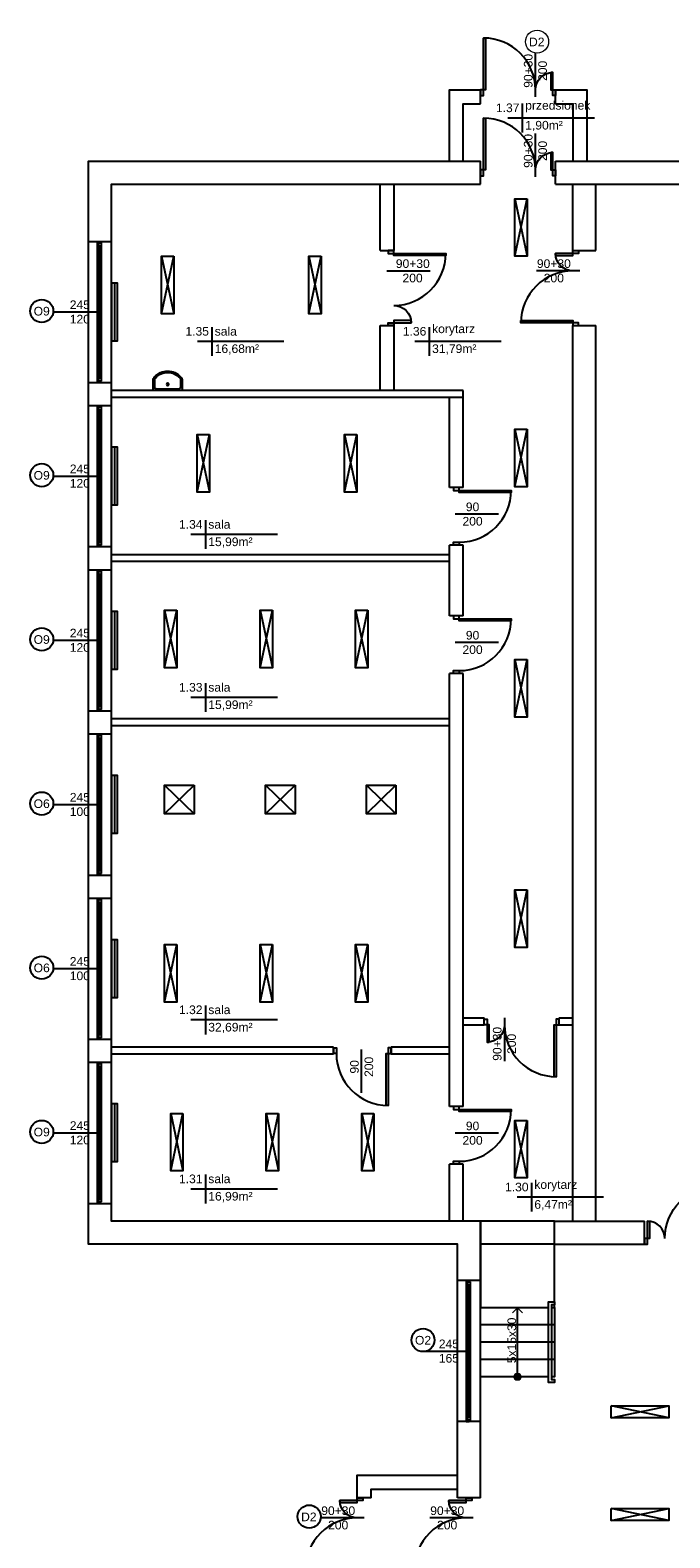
# Model space of a CAD drawing. Header units: millimetres. Extents: x -2994 to 13921, y -9859 to 2415.
# Tile 18 of 46: x 525 to 1634, y -203 to 2415. Entities that reach past the tile are written whole.
import ezdxf
from ezdxf.enums import TextEntityAlignment as Align

# ---------------------------------------------------------------- set-up
doc = ezdxf.new("R2010")
doc.units = ezdxf.units.MM
doc.linetypes.add('ACAD_ISO03W100', pattern=[30, 12, -18])
doc.layers.add('A_sc_istn', color=253, linetype='Continuous', true_color=0x828282)
doc.layers.add('okna_opis', color=7, linetype='Continuous', lineweight=15, true_color=0x5e5e5e)
doc.styles.get("Standard").update_dxf_attribs({"font": 'arial.ttf'})
doc.linetypes.add('TRACKS', pattern='A,0.15,[130,ltypeshp.shx,S=0.25,R=0,X=0,Y=0],0.15', length=0.3)

# ---------------------------------------------------------------- blocks, each defined once
blk = doc.blocks.new('*U31')
for p, q in [((-95, 20), (-100, 20)), ((-100, 15), (-97.5, 15)), ((-97.5, 15), (-97.5, 17.5)), ((-97.5, 17.5), (-95, 17.5)), ((-92.5, 17.5), (-97.5, 17.5)), ((-97.5, 17.5), (-97.5, 12.5)), ((-97.5, 12.5), (-92.5, 12.5)), ((-95, 17.5), (-95, 20)), ((140, 20), (-95, 20)), ((-92.5, 12.5), (-92.5, 17.5)), ((137.5, 17.5), (-92.5, 17.5)), ((-92.5, 15), (137.5, 15)), ((-92.5, 12.5), (137.5, 12.5)), ((-92.5, 12.5), (137.5, 12.5)), ((142.5, 17.5), (137.5, 17.5)), ((137.5, 17.5), (137.5, 12.5)), ((137.5, 12.5), (142.5, 12.5)), ((145, 20), (140, 20)), ((140, 20), (140, 17.5)), ((140, 17.5), (142.5, 17.5)), ((142.5, 17.5), (142.5, 15)), ((142.5, 12.5), (142.5, 17.5)), ((142.5, 15), (145, 15))]:
    blk.add_line(p, q)
for points in [[(-100, 20), (-100, 15), (-97.5, 15)], [(145, 20), (145, 15), (142.5, 15)]]:
    blk.add_lwpolyline(points)
blk = doc.blocks.new('*U15')
blk.add_lwpolyline([(75, 0), (0, 0)])
for tag, p in [('H', (30, 20)), ('S', (30, -5))]:
    blk.add_attdef(tag, text='', height=15, rotation=180).set_placement(p, align=Align.CENTER)
blk = doc.blocks.new('*U43')
for points in [[(-60, 114), (-60, -14), (90, -14), (90, 114)], [(90, 114), (210, 114), (210, -14), (90, -14)]]:
    blk.add_lwpolyline(points, close=True)
blk.add_wipeout([(80, 114), (85, 114), (85, 109), (215, 109), (215, 114), (220, 114), (220, 104), (80, 104)])
blk.add_lwpolyline([(80, 114), (85, 114), (85, 109), (215, 109), (215, 114), (220, 114), (220, 104), (80, 104)], close=True)
blk = doc.blocks.new('*U40')
h = blk.add_hatch(color=256)
h.dxf.hatch_style = 1
h.paths.add_polyline_path([(5.6, 0, 1), (-5.6, 0, 1)])
at = {"linetype": 'ACAD_ISO03W100', "lineweight": 15}
for q in [(-109, 10.6), (-109, -10.6)]:
    blk.add_line((-119.6, 0), q, dxfattribs=at)
blk.add_line((-5.6, 0), (-119.6, 0))
at = {"ltscale": 100}
blk.add_circle((0, 0), 5.61, dxfattribs=at)
blk.add_attdef('OPIS_SCHODÓW', text='', height=15, rotation=180).set_placement((-63.1, -10), align=Align.MIDDLE_CENTER)
blk = doc.blocks.new('*U39')
blk.add_arc((0, 0), 900, 0, 90)
blk.add_wipeout([(0, 900), (35, 900), (35, 0), (0, 0)])
blk.add_wipeout([(0, 900), (35, 900), (35, 0), (0, 0)])
blk.add_wipeout([(0, 900), (35, 900), (35, 0), (0, 0)])
for points in [[(35, 900), (35, 0), (0, 0), (0, 900)], [(-50, -100), (0, -100), (0, 0), (-50, 0)]]:
    blk.add_lwpolyline(points, close=True)
blk = doc.blocks.new('*U35')
blk.add_arc((0, 0), 300, 0, 90)
blk.add_wipeout([(0, 300), (35, 300), (35, 0), (0, 0)])
blk.add_wipeout([(0, 300), (35, 300), (35, 0), (0, 0)])
blk.add_wipeout([(0, 300), (35, 300), (35, 0), (0, 0)])
for points in [[(35, 300), (35, 0), (0, 0), (0, 300)], [(-50, -100), (0, -100), (0, 0), (-50, 0)]]:
    blk.add_lwpolyline(points, close=True)
blk = doc.blocks.new('*U16')
blk.add_lwpolyline([(75, 0), (0, 0)])
for tag, p in [('S', (30, 5)), ('H', (30, -20))]:
    blk.add_attdef(tag, text='', height=15).set_placement(p, align=Align.CENTER)
blk = doc.blocks.new('*U51')
blk.add_arc((0, 0), 300, 0, 90)
blk.add_wipeout([(0, 300), (35, 300), (35, 0), (0, 0)])
blk.add_wipeout([(0, 300), (35, 300), (35, 0), (0, 0)])
blk.add_wipeout([(0, 300), (35, 300), (35, 0), (0, 0)])
for points in [[(35, 300), (35, 0), (0, 0), (0, 300)], [(-50, -100), (0, -100), (0, 0), (-50, 0)]]:
    blk.add_lwpolyline(points, close=True)
blk = doc.blocks.new('*U50')
blk.add_arc((0, 0), 900, 0, 90)
blk.add_wipeout([(0, 900), (35, 900), (35, 0), (0, 0)])
blk.add_wipeout([(0, 900), (35, 900), (35, 0), (0, 0)])
blk.add_wipeout([(0, 900), (35, 900), (35, 0), (0, 0)])
for points in [[(35, 900), (35, 0), (0, 0), (0, 900)], [(-50, -100), (0, -100), (0, 0), (-50, 0)]]:
    blk.add_lwpolyline(points, close=True)
blk = doc.blocks.new('*U26')
for points in [[(35, 900), (35, 0), (0, 0), (0, 900)], [(-50, -100), (0, -100), (0, 0), (-50, 0)], [(950, 0), (950, -100), (900, -100), (900, 0)]]:
    blk.add_lwpolyline(points, close=True)
blk.add_arc((0, 0), 900, 0, 90)
blk = doc.blocks.new('A$C06B75830')
blk.add_lwpolyline([(-72.7, 30), (-94.5, 30), (-94.5, -30), (-73.8, -30)])
blk.add_lwpolyline([(-81, -27), (-73.8, -27, 0.181953), (-68.1, -24.8, 0.455925), (-68.3, 25.1, 0.203273), (-74.3, 27), (-85.8, 27, 0.340204), (-91.5, 22.6), (-91.5, -22.6, 0.429071), (-86.9, -27)], format="xyb", close=True)
blk.add_lwpolyline([(-87.4, -30, 0.01945), (-86.8, -30), (-81, -30), (-73.8, -30, 0.181953), (-66.1, -27.1, 0.455925), (-66.4, 27.4, 0.199786), (-74.5, 30), (-85.8, 30)], format="xyb")
blk.add_circle((-81.5, -0.2), 2.32)

msp = doc.modelspace()

# ---------------------------------------------------------------- linework, layer by layer
at = {"layer": 'A_sc_istn'}
for points in [[(1252.04, 2186.9), (1252.04, 2310.9), (1306.04, 2310.9)], [(1306.04, 2286.9), (1306.04, 2310.9)], [(1436.04, 2310.9), (1490.04, 2310.9), (1490.04, 2186.9)], [(1436.04, 2286.9), (1436.04, 2310.9)], [(1276.04, 2186.9), (1276.04, 2286.9), (1306.04, 2286.9)], [(1436.04, 2286.9), (1466.04, 2286.9), (1466.04, 2186.9)], [(1266.04, -133.1), (1266.04, 306.9), (626.04, 306.9), (626.04, 2186.9), (1306.04, 2186.9)], [(1306.04, 2146.9), (1306.04, 2186.9)], [(1436.04, 2186.9), (2576.04, 2186.9), (2576.04, 306.9), (2456.04, 306.9), (2456.04, 266.9), (3066.04, 266.9), (3066.04, -403.1), (2776.04, -403.1), (2776.04, -593.1), (4516.04, -593.1), (4516.04, -1318.6)], [(1436.04, 2146.9), (1436.04, 2186.9)], [(1306.04, -133.1), (1306.04, 346.9), (666.04, 346.9), (666.04, 2146.9), (1306.04, 2146.9)], [(1132.04, 2031.743), (1132.04, 2146.9)], [(1156.04, 2031.743), (1156.04, 2146.9)], [(1436.04, 2146.9), (2536.04, 2146.9), (2536.04, 346.9), (2416.04, 346.9), (2416.04, 226.9), (3026.04, 226.9), (3026.04, -363.1), (2736.04, -363.1), (2736.04, -633.1), (4476.04, -633.1), (4476.04, -1318.6)], [(1466.04, 2031.743), (1466.04, 2146.9)], [(1506.04, 2031.743), (1506.04, 2146.9)], [(1365.311, 2121.969), (1386.524, 2021.969)], [(1365.311, 2021.969), (1386.524, 2121.969)], [(626.04, 2047.9), (666.04, 2047.9)], [(752.539, 2021.953), (773.753, 1921.953)], [(752.539, 1921.953), (773.753, 2021.953)], [(1008.159, 2021.953), (1029.372, 1921.953)], [(1008.159, 1921.953), (1029.372, 2021.953)], [(839.876, 1899.072), (839.876, 1849.072)], [(1132.04, 1788.9), (1132.04, 1901.743)], [(1156.04, 1788.9), (1156.04, 1901.743)], [(1216.907, 1899.072), (1216.907, 1849.072)], [(1466.04, 346.9), (1466.04, 1901.743)], [(1506.04, 346.9), (1506.04, 1901.743)], [(964.876, 1874.072), (814.876, 1874.072)], [(1341.907, 1874.072), (1191.907, 1874.072)], [(626.04, 1802.9), (666.04, 1802.9)], [(1276.04, 1788.9), (666.04, 1788.9)], [(1276.04, 1776.9), (1276.04, 1788.9)], [(626.04, 1762.9), (666.04, 1762.9)], [(1276.04, 1776.9), (666.04, 1776.9)], [(1252.04, 1620.652), (1252.04, 1776.9)], [(1276.04, 1620.652), (1276.04, 1776.9)], [(814.522, 1712.328), (835.735, 1612.328)], [(814.522, 1612.328), (835.735, 1712.328)], [(1070.142, 1712.328), (1091.355, 1612.328)], [(1070.142, 1612.328), (1091.355, 1712.328)], [(1365.311, 1721.969), (1386.524, 1621.969)], [(1365.311, 1621.969), (1386.524, 1721.969)], [(1276.04, 1620.652), (1252.04, 1620.652)], [(828.738, 1563.877), (828.738, 1513.877)], [(953.738, 1538.877), (803.738, 1538.877)], [(1252.04, 1397.738), (1252.04, 1520.652)], [(1276.04, 1520.652), (1252.04, 1520.652)], [(1276.04, 1397.738), (1276.04, 1520.652)], [(626.04, 1517.9), (666.04, 1517.9)], [(1252.04, 1503.9), (666.04, 1503.9)], [(1252.04, 1491.9), (666.04, 1491.9)], [(626.04, 1477.9), (666.04, 1477.9)], [(758.006, 1407.412), (779.219, 1307.412)], [(758.006, 1307.412), (779.219, 1407.412)], [(923.625, 1407.412), (944.838, 1307.412)], [(923.625, 1307.412), (944.838, 1407.412)], [(1089.245, 1407.412), (1110.458, 1307.412)], [(1089.245, 1307.412), (1110.458, 1407.412)], [(1276.04, 1397.738), (1252.04, 1397.738)], [(1365.311, 1321.969), (1386.524, 1221.969)], [(1365.311, 1221.969), (1386.524, 1321.969)], [(1252.04, 545.925), (1252.04, 1297.738)], [(1276.04, 1297.738), (1252.04, 1297.738)], [(1276.04, 545.925), (1276.04, 1297.738)], [(828.738, 1281.028), (828.738, 1231.028)], [(626.04, 1232.9), (666.04, 1232.9)], [(953.738, 1256.028), (803.738, 1256.028)], [(1252.04, 1218.9), (666.04, 1218.9)], [(1252.04, 1206.9), (666.04, 1206.9)], [(626.04, 1192.9), (666.04, 1192.9)], [(758.006, 1104.008), (809.219, 1054.008)], [(758.006, 1054.008), (809.219, 1104.008)], [(933.006, 1104.008), (984.219, 1054.008)], [(933.006, 1054.008), (984.219, 1104.008)], [(1108.006, 1104.008), (1159.219, 1054.008)], [(1108.006, 1054.008), (1159.219, 1104.008)], [(626.04, 947.9), (666.04, 947.9)], [(1365.311, 921.969), (1386.524, 821.969)], [(1365.311, 821.969), (1386.524, 921.969)], [(626.04, 907.9), (666.04, 907.9)], [(758.006, 827.054), (779.219, 727.054)], [(758.006, 727.054), (779.219, 827.054)], [(923.625, 827.054), (944.838, 727.054)], [(923.625, 727.054), (944.838, 827.054)], [(1089.245, 827.054), (1110.458, 727.054)], [(1089.245, 727.054), (1110.458, 827.054)], [(828.738, 721.234), (828.738, 671.234)], [(953.738, 696.234), (803.738, 696.234)], [(1276.04, 699.814), (1312.32, 699.814)], [(1276.04, 687.814), (1312.32, 687.814)], [(1442.32, 699.814), (1466.04, 699.814)], [(1442.32, 687.814), (1466.04, 687.814)], [(626.04, 662.9), (666.04, 662.9)], [(1050.844, 648.9), (666.04, 648.9)], [(1050.844, 636.9), (666.04, 636.9)], [(1050.844, 648.9), (1050.844, 636.9)], [(1252.04, 648.9), (1150.844, 648.9)], [(1150.844, 648.9), (1150.844, 636.9)], [(1252.04, 636.9), (1150.844, 636.9)], [(626.04, 622.9), (666.04, 622.9)], [(768.612, 534.137), (789.826, 434.137)], [(768.612, 434.137), (789.826, 534.137)], [(934.232, 534.137), (955.445, 434.137)], [(934.232, 434.137), (955.445, 534.137)], [(1099.851, 534.137), (1121.065, 434.137)], [(1099.851, 434.137), (1121.065, 534.137)], [(1276.04, 545.925), (1252.04, 545.925)], [(1365.311, 521.969), (1386.524, 421.969)], [(1365.311, 421.969), (1386.524, 521.969)], [(1252.04, 346.9), (1252.04, 445.925)], [(1276.04, 445.925), (1252.04, 445.925)], [(1276.04, 346.9), (1276.04, 445.925)], [(828.738, 427.719), (828.738, 377.719)], [(953.738, 402.719), (803.738, 402.719)], [(1394.2, 413.521), (1394.2, 363.521)], [(626.04, 377.9), (666.04, 377.9)], [(1519.2, 388.521), (1369.2, 388.521)], [(1434.04, 346.9), (1590.345, 346.9)], [(1434.04, 306.9), (1590.345, 306.9)], [(1306.04, 243.954), (1266.04, 243.954)], [(1532.26, 5.413), (1632.26, 26.626)], [(1632.26, 5.413), (1532.26, 26.626)], [(1306.04, -1.046), (1266.04, -1.046)], [(1092.04, -133.1), (1092.04, -94.1), (1266.04, -94.1)], [(1116.04, -133.1), (1116.04, -118.1), (1266.04, -118.1)], [(1116.04, -133.1), (1092.04, -133.1)], [(1306.04, -133.1), (1266.04, -133.1)], [(1532.26, -172.883), (1632.26, -151.67)], [(1632.26, -172.883), (1532.26, -151.67)]]:
    msp.add_lwpolyline(points, dxfattribs=at)
for points in [[(1386.524, 2121.969), (1386.524, 2021.969), (1365.311, 2021.969), (1365.311, 2121.969)], [(773.753, 2021.953), (773.753, 1921.953), (752.539, 1921.953), (752.539, 2021.953)], [(1029.372, 2021.953), (1029.372, 1921.953), (1008.159, 1921.953), (1008.159, 2021.953)], [(666.04, 1975.4), (666.04, 1875.4), (676.04, 1875.4), (676.04, 1975.4)], [(835.735, 1712.328), (835.735, 1612.328), (814.522, 1612.328), (814.522, 1712.328)], [(1091.355, 1712.328), (1091.355, 1612.328), (1070.142, 1612.328), (1070.142, 1712.328)], [(1386.524, 1721.969), (1386.524, 1621.969), (1365.311, 1621.969), (1365.311, 1721.969)], [(666.04, 1690.4), (666.04, 1590.4), (676.04, 1590.4), (676.04, 1690.4)], [(666.04, 1405.4), (666.04, 1305.4), (676.04, 1305.4), (676.04, 1405.4)], [(779.219, 1407.412), (779.219, 1307.412), (758.006, 1307.412), (758.006, 1407.412)], [(944.838, 1407.412), (944.838, 1307.412), (923.625, 1307.412), (923.625, 1407.412)], [(1110.458, 1407.412), (1110.458, 1307.412), (1089.245, 1307.412), (1089.245, 1407.412)], [(1386.524, 1321.969), (1386.524, 1221.969), (1365.311, 1221.969), (1365.311, 1321.969)], [(666.04, 1120.4), (666.04, 1020.4), (676.04, 1020.4), (676.04, 1120.4)], [(809.219, 1104.008), (809.219, 1054.008), (758.006, 1054.008), (758.006, 1104.008)], [(984.219, 1104.008), (984.219, 1054.008), (933.006, 1054.008), (933.006, 1104.008)], [(1159.219, 1104.008), (1159.219, 1054.008), (1108.006, 1054.008), (1108.006, 1104.008)], [(1386.524, 921.969), (1386.524, 821.969), (1365.311, 821.969), (1365.311, 921.969)], [(666.04, 835.4), (666.04, 735.4), (676.04, 735.4), (676.04, 835.4)], [(779.219, 827.054), (779.219, 727.054), (758.006, 727.054), (758.006, 827.054)], [(944.838, 827.054), (944.838, 727.054), (923.625, 727.054), (923.625, 827.054)], [(1110.458, 827.054), (1110.458, 727.054), (1089.245, 727.054), (1089.245, 827.054)], [(666.04, 550.4), (666.04, 450.4), (676.04, 450.4), (676.04, 550.4)], [(789.826, 534.137), (789.826, 434.137), (768.612, 434.137), (768.612, 534.137)], [(955.445, 534.137), (955.445, 434.137), (934.232, 434.137), (934.232, 534.137)], [(1121.065, 534.137), (1121.065, 434.137), (1099.851, 434.137), (1099.851, 534.137)], [(1386.524, 521.969), (1386.524, 421.969), (1365.311, 421.969), (1365.311, 521.969)], [(1532.26, 26.626), (1632.26, 26.626), (1632.26, 5.413), (1532.26, 5.413)], [(1532.26, -151.67), (1632.26, -151.67), (1632.26, -172.883), (1532.26, -172.883)]]:
    msp.add_lwpolyline(points, close=True, dxfattribs=at)
at = {"layer": 'A_sc_istn', "linetype": 'TRACKS', "ltscale": 20}
for points in [[(671.04, 1975.4), (671.04, 1875.4)], [(671.04, 1690.4), (671.04, 1590.4)], [(671.04, 1405.4), (671.04, 1305.4)], [(671.04, 1120.4), (671.04, 1020.4)], [(671.04, 835.4), (671.04, 735.4)], [(671.04, 550.4), (671.04, 450.4)]]:
    msp.add_lwpolyline(points, dxfattribs=at)
at = {"layer": 'A_sc_istn'}
for centre in [(544.868, 1926.984), (544.868, 1641.984), (544.868, 1356.984), (544.868, 1071.984), (544.868, 786.984), (544.868, 501.984), (1206.168, 140.562)]:
    msp.add_circle(centre, 20, dxfattribs=at)

# ---------------------------------------------------------------- block references
at = {"layer": 'A_sc_istn', "rotation": 90}
for p in [(661.037, 1902.9), (661.037, 1617.9), (661.037, 1332.9), (661.037, 1047.9), (661.037, 762.9), (661.037, 477.9), (1301.037, 98.954)]:
    msp.add_blockref('*U31', p, dxfattribs=at)
at = {"layer": 'A_sc_istn', "linetype": 'ACAD_ISO03W100'}
for p, rotation, values in [((641.038, 1925.4), 180, {'S': '245', 'H': '120'}), ((641.038, 1640.4), 180, {'S': '245', 'H': '120'}), ((641.038, 1355.4), 180, {'S': '245', 'H': '120'}), ((641.038, 1070.4), 180, {'S': '245', 'H': '100'}), ((641.038, 785.4), 180, {'S': '245', 'H': '100'}), ((1099.644, 644.867), 270, {'S': '90', 'H': '200'}), ((641.038, 500.4), 180, {'S': '245', 'H': '120'}), ((1281.038, 121.454), 180, {'S': '245', 'H': '165'})]:
    msp.add_blockref('*U15', p, dxfattribs=dict(at, rotation=rotation)).add_auto_attribs(values)
at = {"layer": 'A_sc_istn'}
for name, p, xscale, yscale, zscale, rotation in [('A$C06B75830', (763.273, 1867.653), -0.8333333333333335, 0.8333333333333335, 0.8333333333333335, 270.0000000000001), ('*U26', (1269.04, 1615.652), 0.1, 0.1, 0.1, 270), ('*U26', (1269.04, 1392.738), 0.1, 0.1, 0.1, 270), ('*U26', (1145.844, 637.9), 0.1, 0.1, 0.1, 180), ('*U26', (1269.04, 540.925), 0.1, 0.1, 0.1, 270), ('*U39', (1092.04, -258.1), 0.1, 0.1, 0.1, 89.99999999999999), ('*U39', (1281.04, -258.1), 0.1, 0.1, 0.1, 89.99999999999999)]:
    msp.add_blockref(name, p, dxfattribs=dict(at, xscale=xscale, yscale=yscale, zscale=zscale, rotation=rotation))
at = {"layer": 'A_sc_istn', "linetype": 'ACAD_ISO03W100'}
for p in [(1262.074, 1574.523), (1262.074, 1351.608), (1262.074, 499.796)]:
    msp.add_blockref('*U16', p, dxfattribs=at).add_auto_attribs({'S': '90', 'H': '200'})

# ---------------------------------------------------------------- texts
at = {"layer": 'A_sc_istn', "char_height": 30}
for s, insert, attachment_point in [('{\\H0.5x;O9}', (530.898, 1918.988), 7), ('{\\H0.5x;1.35}', (834.876, 1884.072), 9), ('{\\H0.5x;sala }', (844.876, 1884.072), 7), ('{\\H0.5x;korytarz}', (1221.907, 1884.072), 7), ('{\\H0.5x;16,68m²}', (844.876, 1869.072), 1), ('{\\H0.5x;31,79m²}', (1221.907, 1869.072), 1), ('{\\H0.5x;O9}', (530.898, 1633.988), 7), ('{\\H0.5x;1.34}', (823.738, 1548.877), 9), ('{\\H0.5x;sala }', (833.738, 1548.877), 7), ('{\\H0.5x;15,99m²}', (833.738, 1533.877), 1), ('{\\H0.5x;O9}', (530.898, 1348.988), 7), ('{\\H0.5x;1.33}', (823.738, 1266.028), 9), ('{\\H0.5x;sala }', (833.738, 1266.028), 7), ('{\\H0.5x;15,99m²}', (833.738, 1251.028), 1), ('{\\H0.5x;O6}', (530.898, 1063.988), 7), ('{\\H0.5x;O6}', (530.898, 778.988), 7), ('{\\H0.5x;1.32}', (823.738, 706.234), 9), ('{\\H0.5x;sala }', (833.738, 706.234), 7), ('{\\H0.5x;32,69m²}', (833.738, 691.234), 1), ('{\\H0.5x;O9}', (530.898, 493.988), 7), ('{\\H0.5x;1.31}', (823.738, 412.719), 9), ('{\\H0.5x;sala }', (833.738, 412.719), 7), ('{\\H0.5x;16,99m²}', (833.738, 397.719), 1), ('{\\H0.5x;1.30}', (1389.2, 398.521), 9), ('{\\H0.5x;korytarz}', (1399.2, 398.521), 7), ('{\\H0.5x;6,47m²}', (1399.2, 383.521), 1), ('{\\H0.5x;O2}', (1192.198, 132.565), 7)]:
    msp.add_mtext_dynamic_manual_height_columns(s, width=232.59527, gutter_width=12.5, heights=[0], dxfattribs=dict(at, insert=insert, attachment_point=attachment_point))

# ---------------------------------------------------------------- next in the draw order: linework, layer by layer
at = {"layer": 'A_sc_istn'}
msp.add_circle((1008.736, -165.912), 20, dxfattribs=at)

# ---------------------------------------------------------------- next in the draw order: block references
at = {"layer": 'A_sc_istn', "yscale": 0.1, "zscale": 0.1}
for p, xscale in [((1311.04, 2310.9), 0.1), ((1311.04, 2171.9), 0.1), ((1715.345, 316.9), -0.1)]:
    msp.add_blockref('*U39', p, dxfattribs=dict(at, xscale=xscale))
for name, p, xscale, rotation in [('*U39', (1466.04, 1906.743), 0.1, 89.99999999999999), ('*U51', (1155.534, 1906.743), -0.1, 270), ('*U39', (1437.32, 687.814), 0.1, 180), ('*U35', (1092.04, -138.1), -0.1, 90), ('*U35', (1281.04, -138.1), -0.1, 90)]:
    msp.add_blockref(name, p, dxfattribs=dict(at, xscale=xscale, rotation=rotation))
at = {"layer": 'A_sc_istn', "rotation": 270}
msp.add_blockref('*U43', (1320.04, 286.9), dxfattribs=at)

# ---------------------------------------------------------------- next in the draw order: texts
at = {"layer": 'A_sc_istn', "insert": (994.765, -173.909), "char_height": 30, "attachment_point": 7}
msp.add_mtext_dynamic_manual_height_columns('{\\H0.5x;D2}', width=232.59527, gutter_width=12.5, heights=[0], dxfattribs=at)

# ---------------------------------------------------------------- next in the draw order: linework, layer by layer
at = {"layer": 'A_sc_istn'}
for points in [[(1378.376, 2286.998), (1378.376, 2236.998)], [(1503.376, 2261.998), (1353.376, 2261.998)], [(1132.04, 1901.743), (1156.04, 1901.743)], [(1466.04, 1901.743), (1506.04, 1901.743)], [(1442.32, 687.814), (1442.32, 699.814)], [(1434.04, 306.9), (1434.04, 346.9)], [(1434.04, 306.9), (1306.04, 306.9)], [(1434.04, 166.9), (1306.04, 166.9)], [(1434.04, 136.9), (1306.04, 136.9)], [(1434.04, 106.9), (1306.04, 106.9)]]:
    msp.add_lwpolyline(points, dxfattribs=at)
at = {"layer": 'okna_opis'}
msp.add_circle((1403.96, 2394.54), 20, dxfattribs=at)

# ---------------------------------------------------------------- next in the draw order: block references
at = {"layer": 'A_sc_istn', "yscale": 0.1, "zscale": 0.1}
for p, xscale in [((1431.04, 2310.9), -0.1), ((1431.04, 2171.9), -0.1), ((1595.345, 316.9), 0.1)]:
    msp.add_blockref('*U35', p, dxfattribs=dict(at, xscale=xscale))
for name, p, xscale, rotation in [('*U50', (1155.534, 2026.743), 0.1, 270), ('*U35', (1466.04, 2026.743), -0.1, 90), ('*U35', (1317.32, 687.814), -0.1, 180)]:
    msp.add_blockref(name, p, dxfattribs=dict(at, xscale=xscale, rotation=rotation))
at = {"layer": 'A_sc_istn', "rotation": 270}
msp.add_blockref('*U40', (1370.04, 76.9), dxfattribs=at).add_auto_attribs({'OPIS_SCHODÓW': '5x15x30'})
at = {"layer": 'A_sc_istn'}
for p in [(1029.04, -168.1), (1218.04, -168.1)]:
    msp.add_blockref('*U16', p, dxfattribs=at).add_auto_attribs({'S': '90+30', 'H': '200'})

# ---------------------------------------------------------------- next in the draw order: texts
at = {"layer": 'A_sc_istn', "char_height": 30}
for s, insert, attachment_point in [('{\\H0.5x;D2}', (1389.99, 2386.544), 7), ('{\\H0.5x;1.37}', (1373.376, 2271.998), 9), ('{\\H0.5x;1,90m²}', (1383.376, 2256.998), 1), ('{\\H0.5x;1.36}', (1211.907, 1884.072), 9)]:
    msp.add_mtext_dynamic_manual_height_columns(s, width=232.59527, gutter_width=12.5, heights=[0], dxfattribs=dict(at, insert=insert, attachment_point=attachment_point))

# ---------------------------------------------------------------- next in the draw order: linework, layer by layer
at = {"layer": 'A_sc_istn'}
for points in [[(1132.04, 2031.743), (1156.04, 2031.743)], [(1466.04, 2031.743), (1506.04, 2031.743)], [(1312.32, 687.814), (1312.32, 699.814)], [(1590.345, 306.9), (1590.345, 346.9)]]:
    msp.add_lwpolyline(points, dxfattribs=at)

# ---------------------------------------------------------------- next in the draw order: block references
for name, p, rotation in [('*U15', (1401.04, 2373.9), 270), ('*U15', (1401.04, 2234.9), 270), ('*U16', (1347.32, 624.814), 90)]:
    msp.add_blockref(name, p, dxfattribs=dict(at, rotation=rotation)).add_auto_attribs({'S': '90+30', 'H': '200'})
ref = msp.add_blockref('*U16', (1218.534, 1996.743), dxfattribs=dict(at, xscale=-1))
ref.add_attrib('S', '90+30', dxfattribs={"layer": '0', "height": 15}).set_placement((1188.408, 2001.743), align=Align.CENTER)
ref.add_attrib('H', '200', dxfattribs={"layer": '0', "height": 15}).set_placement((1188.038, 1976.743), align=Align.CENTER)
msp.add_blockref('*U16', (1403.04, 1996.743), dxfattribs=at).add_auto_attribs({'S': '90+30', 'H': '200'})

# ---------------------------------------------------------------- next in the draw order: texts
at = {"layer": 'A_sc_istn', "insert": (1383.376, 2271.998), "char_height": 30, "attachment_point": 7}
msp.add_mtext_dynamic_manual_height_columns('{\\H0.5x;przedsionek}', width=232.59527, gutter_width=12.5, heights=[0], dxfattribs=at)

doc.saveas('drawing.dxf')
